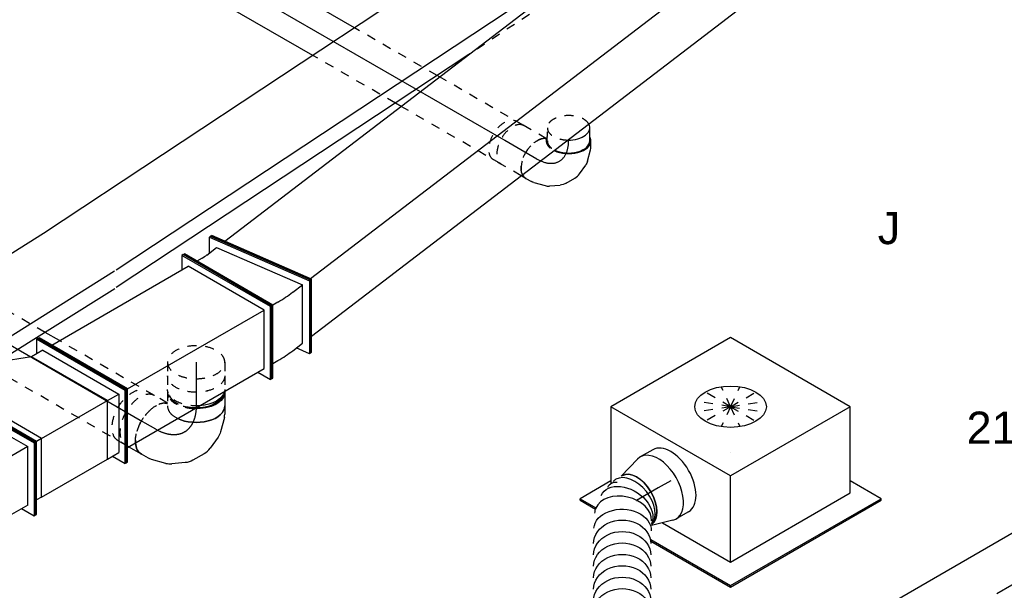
# Model space of a CAD drawing. Extents: x -238422 to 258194, y -34825 to 126331.
# Tile 78 of 239: x -26538 to -23786, y -25871 to -24277. Entities that reach past the tile are written whole.
import ezdxf
from ezdxf.enums import TextEntityAlignment as Align

# ---------------------------------------------------------------- set-up
doc = ezdxf.new("R2010")
doc.units = 0
doc.header["$LTSCALE"] = 50
doc.linetypes.add('CENTER2', pattern=[28.575, 19.05, -3.175, 3.175, -3.175])
doc.linetypes.add('STREEPJES', pattern=[0.1, 0.05, -0.05])
doc.layers.get('0').update_dxf_attribs({"linetype": 'CONTINUOUS'})
for name, color, linetype in [('EL6131--', 2, 'CONTINUOUS'), ('EM6131--', 1, 'CONTINUOUS'), ('lMcht retour bestaand_PR', 1, 'CONTINUOUS'), ('lucht retour bestaand', 8, 'CONTINUOUS'), ('WL570---_RETOUR', 112, 'CONTINUOUS'), ('WL570---_RETOUR_HL', 8, 'CONTINUOUS'), ('WL570---_TOEVOER', 3, 'CONTINUOUS'), ('WL570---_TOEVOER_HL', 8, 'CONTINUOUS'), ('WL570---_TOEVOER_RST', 2, 'CONTINUOUS'), ('WL570---_TOEVOER_RST_HL', 1, 'CONTINUOUS'), ('WM570---_RETOUR_PR', 1, 'CONTINUOUS'), ('WM570---_TOEVOER_PR', 1, 'CONTINUOUS'), ('WM570---_TOEVOER_RST_PR', 1, 'CONTINUOUS')]:
    doc.layers.add(name, color=color, linetype=linetype)
doc.styles.add('BURO-018', font='ARIAL.TTF', dxfattribs={"height": 90})

# ---------------------------------------------------------------- blocks, each defined once
blk = doc.blocks.new('*U1603')
at = {"color": 8, "linetype": 'STREEPJES', "ltscale": 10}
for p, q in [((0, 62.5, 422.2), (323.9, 62.5, 422.2)), ((342.4, 62.5, 422.2), (609, 62.5, 422.2)), ((0, -62.5, 422.2), (271.9, -62.5, 422.2)), ((279.9, -62.5, 422.2), (546.6, -62.5, 422.2))]:
    blk.add_line(p, q, dxfattribs=at)
at = {"color": 0, "ltscale": 10}
for p, q in [((323.9, 62.5, 422.2), (342.4, 62.5, 422.2)), ((609, 62.5, 422.2), (932.2, 62.5, 422.2)), ((271.9, -62.5, 422.2), (279.9, -62.5, 422.2)), ((546.6, -62.5, 422.2), (932.2, -62.5, 422.2))]:
    blk.add_line(p, q, dxfattribs=at)
at = {"color": 8, "linetype": 'STREEPJES', "ltscale": 10}
blk.add_ellipse((0, 0, 422.2), major_axis=(0, 62.5), ratio=0.57735, start_param=3.141593, end_param=6.283185, dxfattribs=at)
at = {"color": 0, "ltscale": 10, "extrusion": (7.43708e-18, -5.9805e-17, -1)}
blk.add_ellipse((932.2, 0, 422.2), major_axis=(0, 62.5), ratio=0.57735, start_param=0, end_param=3.141593, dxfattribs=at)
at = {"layer": 'WL570---_RETOUR_HL', "linetype": 'CENTER2'}
blk.add_line((0, 0, 422.2), (932.2, 0, 422.2), dxfattribs=at)
at = {"layer": 'WM570---_RETOUR_PR', "color": 1, "style": 'BURO-018'}
blk.add_attdef('POSNR', text='', height=90, dxfattribs=at).set_placement((0, 0), align=Align.MIDDLE)
blk = doc.blocks.new('*U1609')
at = {"color": 8, "linetype": 'STREEPJES', "ltscale": 10}
for p, q in [((0, 80, -666.1), (705.5, 80, -666.1)), ((0, -80, -666.1), (307, -80, -666.1)), ((353.2, -80, -666.1), (620.8, -80, -666.1))]:
    blk.add_line(p, q, dxfattribs=at)
at = {"color": 0, "ltscale": 10}
for p, q in [((705.5, 80, -666.1), (802.3, 80, -666.1)), ((307, -80, -666.1), (353.2, -80, -666.1)), ((620.8, -80, -666.1), (802.3, -80, -666.1))]:
    blk.add_line(p, q, dxfattribs=at)
at = {"color": 8, "linetype": 'STREEPJES', "ltscale": 10}
blk.add_ellipse((0, 0, -666.1), major_axis=(0, 80), ratio=0.57735, start_param=3.141593, end_param=6.283185, dxfattribs=at)
at = {"color": 0, "ltscale": 10, "extrusion": (7.43708e-18, -5.9805e-17, -1)}
blk.add_ellipse((802.3, 0, -666.1), major_axis=(0, 80), ratio=0.57735, start_param=0, end_param=3.141593, dxfattribs=at)
at = {"layer": 'WL570---_RETOUR_HL', "linetype": 'CENTER2'}
blk.add_line((0, 0, -666.1), (802.3, 0, -666.1), dxfattribs=at)
at = {"layer": 'WM570---_RETOUR_PR', "color": 1, "style": 'BURO-018'}
blk.add_attdef('POSNR', text='', height=90, dxfattribs=at).set_placement((0, 0), align=Align.MIDDLE)
blk = doc.blocks.new('*U1680')
at = {"color": 0, "ltscale": 10, "extrusion": (1.38725e-32, 9.05604e-17, -1)}
for centre in [(0, 0, -1875), (15.9, 0, -1875), (47.8, 0, -1875), (79.7, 0, -1875), (111.6, 0, -1875), (143.5, 0, -1875), (175.4, 0, -1875), (207.3, 0, -1875), (239.2, 0, -1875), (271.1, 0, -1875), (303, 0, -1875)]:
    blk.add_ellipse(centre, major_axis=(0, 80), ratio=0.816497, start_param=0, end_param=3.141593, dxfattribs=at)
at = {"color": 0, "ltscale": 10, "extrusion": (1.30963e-32, 9.05604e-17, -1)}
blk.add_ellipse((342.2, -1, -1875), major_axis=(3.4, 79.9), ratio=0.706211, start_param=0, end_param=3.141593, dxfattribs=at)
at = {"color": 0, "ltscale": 10, "extrusion": (2.46519e-32, 9.05604e-17, -1)}
blk.add_ellipse((398.6, -11.8, -1875), major_axis=(44.1, 67.5), ratio=0.687412, start_param=6.164209, end_param=9.305802, dxfattribs=at)
at = {"color": 0, "ltscale": 10}
for centre, major_axis, ratio, start_param, end_param in [((377.1, -2.5, -1875), (18, 78.6), 0.707478, 3.271131, 6.153647), ((377.1, -2.5, -1875), (18, 78.6), 0.707478, 6.153647, 6.412723), ((416.7, -28.7, -1875), (-63, -50.1), 0.623033, 0.092618, 3.048974), ((416.7, -28.7, -1875), (-63, -50.1), 0.623033, 3.048974, 3.234211)]:
    blk.add_ellipse(centre, major_axis=major_axis, ratio=ratio, start_param=start_param, end_param=end_param, dxfattribs=at)
at = {"color": 0, "ltscale": 10, "extrusion": (1.84889e-32, 9.05604e-17, -1)}
blk.add_ellipse((423.5, -40.4, -1875), major_axis=(69.3, 40), ratio=0.57735, start_param=0, end_param=3.111131, dxfattribs=at)
at = {"layer": 'WM570---_TOEVOER_PR', "color": 1, "style": 'BURO-018'}
blk.add_attdef('POSNR', text='', height=90, dxfattribs=at).set_placement((0, 0), align=Align.MIDDLE)
blk = doc.blocks.new('*U1682')
at = {"color": 0, "ltscale": 10}
for p, q in [((-40.4, 100, -1261.5), (0, 100, -1261.5)), ((9.6, 98.6, -1261.5), (69, 81.3, -1261.5)), ((9.6, -98.6, -1261.5), (73.4, -80, -1261.5)), ((105.8, -76, -1261.5), (107.7, -76, -1261.5)), ((-40.4, -100, -1261.5), (0, -100, -1261.5))]:
    blk.add_line(p, q, dxfattribs=at)
for centre, major_axis, start_param, end_param in [((-40.4, 0, -1261.5), (0, -100), 3.141593, 6.283185), ((0, 0, -1261.5), (0, -100), 2.974833, 6.449945), ((0, 0, -1261.5), (0, -100), 2.974833, 6.449945), ((0, 0, -1261.5), (0, -100), 2.974833, 6.449945), ((69.6, 0, -1261.5), (0, -80), 3.172055, 6.283185), ((69.6, 0, -1261.5), (0, -80), 3.172055, 6.283185), ((107.7, 0, -1261.5), (0, -76), 5.901658, 6.620789), ((107.7, 0, -1261.5), (0, -76), 5.901658, 6.620789)]:
    blk.add_ellipse(centre, major_axis=major_axis, ratio=0.57735, start_param=start_param, end_param=end_param, dxfattribs=at)
at = {"layer": 'WL570---_TOEVOER_RST_HL', "linetype": 'CENTER2'}
for p, q in [((0, 0, -1261.5), (69.6, 0, -1261.5)), ((-40.4, 0, -1261.5), (0, 0, -1261.5))]:
    blk.add_line(p, q, dxfattribs=at)
blk.add_circle((69.6, 0, -1261.5), 0.075, dxfattribs=at)
at = {"layer": 'WM570---_TOEVOER_RST_PR', "color": 1, "style": 'BURO-018'}
blk.add_attdef('POSNR', text='', height=90, dxfattribs=at).set_placement((0, 0), align=Align.MIDDLE)
blk = doc.blocks.new('*U1807')
at = {"color": 0, "ltscale": 10}
for p, q in [((-225.4, 278.6, -1083.4), (-333.2, 91.9, -1083.4)), ((160.8, 278.6, -1083.4), (-225.4, 278.6, -1083.4)), ((-32.3, -55.9, -1083.4), (-225.4, 278.6, -1083.4)), ((354, -55.9, -1083.4), (160.8, 278.6, -1083.4)), ((-430.7, 95.5, -1083.4), (-428.7, 99, -1083.4)), ((-430.7, 95.5, -1083.4), (-405.9, 52.6, -1083.4)), ((-329, 99, -1083.4), (-428.7, 99, -1083.4)), ((-428.7, 99, -1083.4), (-403.2, 54.8, -1083.4)), ((-262.4, -74.4, -1083.4), (-152.7, -264.5, -1083.4)), ((-152.7, -264.5, -1083.4), (-32.3, -55.9, -1083.4)), ((354, -55.9, -1083.4), (-32.3, -55.9, -1083.4)), ((233.5, -264.5, -1083.4), (354, -55.9, -1083.4)), ((-316.5, -102.4, -1083.4), (-187.8, -325.3, -1083.4)), ((-314.4, -98.8, -1083.4), (-185.8, -321.7, -1083.4)), ((300.1, -321.7, -1083.4), (250.3, -235.5, -1083.4)), ((-152.7, -264.5, -1083.4), (233.5, -264.5, -1083.4)), ((-185.8, -321.7, -1083.4), (-187.8, -325.3, -1083.4)), ((-187.8, -325.3, -1083.4), (298, -325.3, -1083.4)), ((-185.8, -321.7, -1083.4), (300.1, -321.7, -1083.4)), ((298, -325.3, -1083.4), (300.1, -321.7, -1083.4))]:
    blk.add_line(p, q, dxfattribs=at)
at = {"color": 8, "linetype": 'STREEPJES', "ltscale": 10}
for q in [(-11.9, 172.6, -1083.4), (23.5, 182.1, -1083.4), (69.8, 172.6, -1083.4), (-26.8, 146.7, -1083.4), (114.6, 146.7, -1083.4), (-17.4, 111.4, -1083.4), (14, 76, -1083.4), (58.8, 50.1, -1083.4), (105.1, 40.7, -1083.4), (140.5, 50.1, -1083.4), (155.4, 76, -1083.4), (145.9, 111.4, -1083.4)]:
    blk.add_line((64.3, 111.4, -1083.4), q, dxfattribs=at)
at = {"color": 0, "ltscale": 10}
blk.add_ellipse((64.3, 111.4, -1083.4), major_axis=(86.6, -50), ratio=0.57735, dxfattribs=at)
at = {"layer": 'WL570---_TOEVOER_RST_HL', "linetype": 'CENTER2'}
blk.add_circle((0, 0, -1083.4), 0.075, dxfattribs=at)
at = {"layer": 'WL570---_TOEVOER_RST', "color": 1, "style": 'BURO-018'}
for tag in ['MC', 'Q']:
    blk.add_attdef(tag, text='', height=90, dxfattribs=at).set_placement((0, 0), align=Align.MIDDLE)
at = {"layer": 'WM570---_TOEVOER_RST_PR', "color": 1, "style": 'BURO-018'}
blk.add_attdef('POSNR', text='', height=90, dxfattribs=at).set_placement((0, 0), align=Align.MIDDLE)
blk = doc.blocks.new('*U1838')
at = {"color": 8, "linetype": 'STREEPJES', "ltscale": 10}
for p, q in [((0, 80, -972.6), (37.7, 80, -972.6)), ((0, -80, -972.6), (37.7, -80, -972.6))]:
    blk.add_line(p, q, dxfattribs=at)
for start_param, end_param in [(0, 3.141593), (3.141593, 6.283185)]:
    blk.add_ellipse((0, 0, -972.6), major_axis=(0, 80), ratio=0.57735, start_param=start_param, end_param=end_param, dxfattribs=at)
at = {"color": 8, "linetype": 'STREEPJES', "ltscale": 10, "extrusion": (-8.32667e-17, -5.55112e-17, -1)}
blk.add_ellipse((37.7, 0, -972.6), major_axis=(0, 80), ratio=0.57735, start_param=0, end_param=3.141593, dxfattribs=at)
at = {"layer": 'WL570---_RETOUR_HL', "linetype": 'CENTER2'}
blk.add_line((0, 0, -972.6), (37.7, 0, -972.6), dxfattribs=at)
at = {"layer": 'WM570---_RETOUR_PR', "color": 1, "style": 'BURO-018'}
blk.add_attdef('POSNR', text='', height=90, dxfattribs=at).set_placement((0, 0), align=Align.MIDDLE)
blk = doc.blocks.new('*U1839')
at = {"color": 8, "linetype": 'STREEPJES', "ltscale": 10}
for p, q in [((-42.2, 80, -916), (-4.1, 80, -916)), ((0, 79.7, -916), (1.2, 79.8, -916)), ((-42.2, -80, -916), (-4.1, -80, -916)), ((4.1, -80, -916), (42.2, -80, -916))]:
    blk.add_line(p, q, dxfattribs=at)
at = {"color": 0, "ltscale": 10}
for p, q in [((1.2, 79.8, -916), (3.9, 80, -916)), ((4.1, 80, -916), (42.2, 80, -916))]:
    blk.add_line(p, q, dxfattribs=at)
at = {"color": 8, "linetype": 'STREEPJES', "ltscale": 10, "extrusion": (5.55112e-17, -1.11022e-16, -1)}
for centre, major_axis, start_param, end_param in [((-42.2, 0, -916), (0, 80), 0, 3.141593), ((-4.1, 0, -916), (0, 80), 0, 0.120781), ((-4.1, 0, -916), (0, 80), 1.450015, 3.141593), ((4.1, 0, -916), (0, 80), 1.632506, 3.230096), ((4.1, 0, -916), (0, 76), 1.584985, 2.943045), ((42.2, 0, -916), (0, 80), 2.277711, 3.141593)]:
    blk.add_ellipse(centre, major_axis=major_axis, ratio=0.57735, start_param=start_param, end_param=end_param, dxfattribs=at)
at = {"color": 0, "ltscale": 10, "extrusion": (5.55112e-17, -1.11022e-16, -1)}
for centre, major_axis, start_param, end_param in [((-4.1, 0, -916), (0, 80), 0.120781, 1.450015), ((4.1, 0, -916), (0, 80), 0, 1.632506), ((4.1, 0, -916), (0, 76), 0.198548, 1.584985), ((42.2, 0, -916), (0, 80), 0, 2.277711)]:
    blk.add_ellipse(centre, major_axis=major_axis, ratio=0.57735, start_param=start_param, end_param=end_param, dxfattribs=at)
at = {"layer": 'WL570---_RETOUR_HL', "linetype": 'CENTER2'}
blk.add_line((-42.2, 0, -916), (42.2, 0, -916), dxfattribs=at)
at = {"layer": 'WM570---_RETOUR_PR', "color": 1, "style": 'BURO-018'}
blk.add_attdef('POSNR', text='', height=90, dxfattribs=at).set_placement((0, 0), align=Align.MIDDLE)
blk = doc.blocks.new('*U1840')
at = {"color": 0, "ltscale": 10}
for p, q in [((-154.3, 76, -793.8), (-162.5, 76, -793.8)), ((-130.6, 80, -793.8), (-107.4, 80, -793.8)), ((-98.6, 78.8, -793.8), (-58.1, 68, -793.8)), ((-43.6, 61.2, -793.8), (-12.5, 39.3, -793.8)), ((2.8, 22.7, -793.8), (21, -8.9, -793.8)), ((27.8, -30.5, -793.8), (31.2, -68.4, -793.8)), ((29.8, -84.3, -793.8), (19, -124.8, -793.8)), ((15.6, -133, -793.8), (4, -153.1, -793.8))]:
    blk.add_line(p, q, dxfattribs=at)
at = {"color": 8, "linetype": 'STREEPJES', "ltscale": 10}
blk.add_line((-154.3, -76, -793.8), (-162.5, -76, -793.8), dxfattribs=at)
at = {"color": 0, "ltscale": 10}
for centre, major_axis, ratio, start_param, end_param in [((-168.8, 0, -793.8), (0, 76), 0.57735, 4.6982, 6.084638), ((-130.6, 0, -793.8), (0, 80), 0.57735, 4.005474, 6.283185), ((-113.4, 0, -793.8), (10.5, 79.7), 0.646887, 6.198226, 6.368145), ((-63.5, -22.6, -793.8), (59.5, 54.4), 0.803023, 6.107746, 6.458625), ((-49, -69.5, -793.8), (-80.2, 6.9), 0.750739, 3.009293, 3.273893)]:
    blk.add_ellipse(centre, major_axis=major_axis, ratio=ratio, start_param=start_param, end_param=end_param, dxfattribs=at)
at = {"color": 0, "ltscale": 10, "extrusion": (5.55112e-17, -1.11022e-16, -1)}
for centre, major_axis, ratio, start_param, end_param in [((-84.7, -7.7, -793.8), (-34.1, -73), 0.750739, 3.009293, 3.273893), ((-51.3, -43.7, -793.8), (76.9, 24.3), 0.803023, 6.107746, 6.458625), ((-56.7, -98.2, -793.8), (74.3, -30.8), 0.646887, 6.198226, 6.368145), ((-65.3, -113.1, -793.8), (69.3, -40), 0.57735, 0, 0.706915)]:
    blk.add_ellipse(centre, major_axis=major_axis, ratio=ratio, start_param=start_param, end_param=end_param, dxfattribs=at)
at = {"color": 8, "linetype": 'STREEPJES', "ltscale": 10}
for centre, major_axis, start_param, end_param in [((-168.8, 0, -793.8), (0, 76), 3.34014, 4.6982), ((-130.6, 0, -793.8), (0, 80), 3.141593, 4.005474)]:
    blk.add_ellipse(centre, major_axis=major_axis, ratio=0.57735, start_param=start_param, end_param=end_param, dxfattribs=at)
at = {"color": 8, "linetype": 'STREEPJES', "ltscale": 10, "extrusion": (5.55112e-17, -1.11022e-16, -1)}
blk.add_ellipse((-65.3, -113.1, -793.8), major_axis=(69.3, -40), ratio=0.57735, start_param=0.706915, end_param=2.982045, dxfattribs=at)
at = {"layer": 'WL570---_RETOUR_HL', "linetype": 'CENTER2', "extrusion": (5.55112e-17, -1.11022e-16, -1)}
blk.add_ellipse((-196, -113.1, -793.8), major_axis=(-138.6, -80), ratio=0.57735, start_param=2.356194, end_param=3.926991, dxfattribs=at)
at = {"layer": 'WM570---_RETOUR_PR', "color": 1, "style": 'BURO-018'}
blk.add_attdef('POSNR', text='', height=90, dxfattribs=at).set_placement((0, 0), align=Align.MIDDLE)
blk = doc.blocks.new('*U1841')
at = {"color": 0, "ltscale": 10}
blk.add_line((0, 80, -701.4), (41.1, 80, -701.4), dxfattribs=at)
at = {"color": 8, "linetype": 'STREEPJES', "ltscale": 10}
for p, q in [((41.1, 80, -701.4), (75.4, 80, -701.4)), ((7.9, -80, -701.4), (75.4, -80, -701.4))]:
    blk.add_line(p, q, dxfattribs=at)
at = {"color": 0, "ltscale": 10}
blk.add_ellipse((0, 0, -701.4), major_axis=(0, 80), ratio=0.57735, start_param=5.576271, end_param=6.283185, dxfattribs=at)
at = {"color": 8, "linetype": 'STREEPJES', "ltscale": 10}
blk.add_ellipse((0, 0, -701.4), major_axis=(0, 80), ratio=0.57735, start_param=3.301141, end_param=5.576271, dxfattribs=at)
at = {"color": 8, "linetype": 'STREEPJES', "ltscale": 10, "extrusion": (6.29482e-17, -2.77556e-17, -1)}
blk.add_ellipse((75.4, 0, -701.4), major_axis=(0, 80), ratio=0.57735, start_param=0, end_param=3.141593, dxfattribs=at)
at = {"layer": 'WL570---_RETOUR_HL', "linetype": 'CENTER2'}
blk.add_line((0, 0, -701.4), (75.4, 0, -701.4), dxfattribs=at)
at = {"layer": 'WM570---_RETOUR_PR', "color": 1, "style": 'BURO-018'}
blk.add_attdef('POSNR', text='', height=90, dxfattribs=at).set_placement((0, 0), align=Align.MIDDLE)
blk = doc.blocks.new('*U1856')
at = {"color": 0, "ltscale": 10}
for p, q in [((-153.1, 88.4, -1461.9), (-51, 265.2, -1461.9)), ((-149, 88.4, -1461.9), (-46.9, 265.2, -1461.9)), ((-51, 265.2, -1461.9), (-46.9, 265.2, -1461.9)), ((-46.9, 265.2, -1461.9), (-26.5, 229.8, -1461.9)), ((1925.2, 88.4, -1461.9), (2027.2, 265.2, -1461.9)), ((1929.2, 88.4, -1461.9), (2031.3, 265.2, -1461.9)), ((2031.3, 265.2, -1461.9), (2027.2, 265.2, -1461.9)), ((-46.9, 229.8, -1461.9), (-128.6, 88.4, -1461.9)), ((-46.9, 229.8, -1461.9), (2006.8, 229.8, -1461.9)), ((-153.1, 88.4, -1461.9), (-149, 88.4, -1461.9)), ((51, -265.2, -1461.9), (-153.1, 88.4, -1461.9)), ((55.1, -265.2, -1461.9), (-149, 88.4, -1461.9)), ((55.1, -229.8, -1461.9), (-128.6, 88.4, -1461.9)), ((-128.6, 88.4, -1461.9), (1925.2, 88.4, -1461.9)), ((1929.2, 88.4, -1461.9), (1925.2, 88.4, -1461.9)), ((2129.3, -265.2, -1461.9), (1925.2, 88.4, -1461.9)), ((2133.4, -265.2, -1461.9), (1929.2, 88.4, -1461.9)), ((75.5, -229.8, -1461.9), (55.1, -265.2, -1461.9)), ((55.1, -229.8, -1461.9), (2108.9, -229.8, -1461.9)), ((51, -265.2, -1461.9), (55.1, -265.2, -1461.9)), ((2133.4, -265.2, -1461.9), (2129.3, -265.2, -1461.9))]:
    blk.add_line(p, q, dxfattribs=at)
at = {"layer": 'lMcht retour bestaand_PR', "color": 1, "style": 'BURO-018'}
blk.add_attdef('POSNR', text='', height=90, dxfattribs=at).set_placement((0, 0), align=Align.MIDDLE)
blk = doc.blocks.new('*U1857')
at = {"color": 0, "ltscale": 10}
for p, q in [((-91.9, 265.2, -1433), (-87.8, 265.2, -1433)), ((112.3, -88.4, -1433), (-91.9, 265.2, -1433)), ((116.4, -88.4, -1433), (-87.8, 265.2, -1433)), ((-67.4, 229.8, -1433), (-51, 229.8, -1433)), ((132.7, -88.4, -1433), (-51, 229.8, -1433)), ((222.3, 123.7, -1433), (-51, 229.8, -1433)), ((259.1, 159.1, -1433), (238.7, 123.7, -1433)), ((263.2, 159.1, -1433), (259.1, 159.1, -1433)), ((402, -88.4, -1433), (259.1, 159.1, -1433)), ((406, -88.4, -1433), (263.2, 159.1, -1433)), ((259.1, 123.7, -1433), (222.3, 123.7, -1433)), ((344.8, -88.4, -1433), (222.3, 123.7, -1433)), ((259.1, 123.7, -1433), (381.6, -88.4, -1433)), ((10.2, -265.2, -1433), (112.3, -88.4, -1433)), ((14.3, -265.2, -1433), (116.4, -88.4, -1433)), ((51, -229.8, -1433), (132.7, -88.4, -1433)), ((112.3, -88.4, -1433), (116.4, -88.4, -1433)), ((132.7, -88.4, -1433), (116.4, -88.4, -1433)), ((132.7, -88.4, -1433), (344.8, -88.4, -1433)), ((263.2, -229.8, -1433), (344.8, -88.4, -1433)), ((381.6, -88.4, -1433), (299.9, -229.8, -1433)), ((299.9, -265.2, -1433), (402, -88.4, -1433)), ((304, -265.2, -1433), (406, -88.4, -1433)), ((344.8, -88.4, -1433), (381.6, -88.4, -1433)), ((406, -88.4, -1433), (402, -88.4, -1433)), ((51, -229.8, -1433), (34.7, -229.8, -1433)), ((51, -229.8, -1433), (263.2, -229.8, -1433)), ((263.2, -229.8, -1433), (299.9, -229.8, -1433)), ((279.5, -229.8, -1433), (299.9, -265.2, -1433)), ((10.2, -265.2, -1433), (14.3, -265.2, -1433)), ((304, -265.2, -1433), (299.9, -265.2, -1433))]:
    blk.add_line(p, q, dxfattribs=at)
at = {"layer": 'lMcht retour bestaand_PR', "color": 1, "style": 'BURO-018'}
blk.add_attdef('POSNR', text='', height=90, dxfattribs=at).set_placement((0, 0), align=Align.MIDDLE)
blk = doc.blocks.new('*U1858')
at = {"color": 0, "ltscale": 10}
for p, q in [((-78.4, 212.1, -924.9), (-74.3, 212.1, -924.9)), ((64.5, -35.4, -924.9), (-78.4, 212.1, -924.9)), ((68.6, -35.4, -924.9), (-74.3, 212.1, -924.9)), ((-12.2, 179, -924.9), (10, 217.4, -924.9)), ((13.8, 217.9, -924.9), (10, 217.4, -924.9)), ((10, 217.4, -924.9), (191.3, -27.7, -924.9)), ((13.8, 217.9, -924.9), (195, -27.2, -924.9)), ((-37.5, 176.8, -924.9), (-53.9, 176.8, -924.9)), ((-21.1, 177.8, -924.9), (12.7, 182.2, -924.9)), ((12.7, 182.2, -924.9), (168.1, -27.8, -924.9)), ((195, -27.2, -924.9), (93, -203.9, -924.9)), ((195, -27.2, -924.9), (191.3, -27.7, -924.9)), ((-37.5, -212.1, -924.9), (64.5, -35.4, -924.9)), ((-33.5, -212.1, -924.9), (68.6, -35.4, -924.9)), ((64.5, -35.4, -924.9), (68.6, -35.4, -924.9)), ((84.9, -35.4, -924.9), (68.6, -35.4, -924.9)), ((86.5, -169.3, -924.9), (168.1, -27.8, -924.9)), ((191.3, -27.7, -924.9), (89.2, -204.4, -924.9)), ((134.3, -32.3, -924.9), (168.1, -27.8, -924.9)), ((-13, -176.8, -924.9), (3.3, -176.8, -924.9)), ((52.6, -173.7, -924.9), (86.5, -169.3, -924.9)), ((89.2, -204.4, -924.9), (65.2, -172, -924.9)), ((-37.5, -212.1, -924.9), (-33.5, -212.1, -924.9)), ((93, -203.9, -924.9), (89.2, -204.4, -924.9))]:
    blk.add_line(p, q, dxfattribs=at)
for centre, major_axis in [((-98.8, 282.9, -924.9), (129.9, -75)), ((-98.8, 282.9, -924.9), (389.7, -225)), ((-180.4, 141.4, -924.9), (389.7, -225))]:
    blk.add_ellipse(centre, major_axis=major_axis, ratio=0.57735, start_param=5.497787, end_param=5.637413, dxfattribs=at)
at = {"layer": 'lMcht retour bestaand_PR', "color": 1, "style": 'BURO-018'}
blk.add_attdef('POSNR', text='', height=90, dxfattribs=at).set_placement((0, 0), align=Align.MIDDLE)
blk = doc.blocks.new('*U1866')
at = {"color": 0, "ltscale": 10}
for p, q in [((-20.4, 212.1, -1297.5), (-16.3, 212.1, -1297.5)), ((122.5, -35.4, -1297.5), (-20.4, 212.1, -1297.5)), ((126.6, -35.4, -1297.5), (-16.3, 212.1, -1297.5)), ((444.4, 212.1, -1297.5), (424, 176.8, -1297.5)), ((448.5, 212.1, -1297.5), (444.4, 212.1, -1297.5)), ((587.3, -35.4, -1297.5), (444.4, 212.1, -1297.5)), ((591.4, -35.4, -1297.5), (448.5, 212.1, -1297.5)), ((4.1, 176.8, -1297.5), (444.4, 176.8, -1297.5)), ((566.9, -35.4, -1297.5), (444.4, 176.8, -1297.5)), ((20.4, -212.1, -1297.5), (122.5, -35.4, -1297.5)), ((24.5, -212.1, -1297.5), (126.6, -35.4, -1297.5)), ((122.5, -35.4, -1297.5), (126.6, -35.4, -1297.5)), ((126.6, -35.4, -1297.5), (566.9, -35.4, -1297.5)), ((485.2, -176.8, -1297.5), (566.9, -35.4, -1297.5)), ((485.2, -212.1, -1297.5), (587.3, -35.4, -1297.5)), ((489.3, -212.1, -1297.5), (591.4, -35.4, -1297.5)), ((591.4, -35.4, -1297.5), (587.3, -35.4, -1297.5)), ((44.9, -176.8, -1297.5), (485.2, -176.8, -1297.5)), ((464.8, -176.8, -1297.5), (485.2, -212.1, -1297.5)), ((20.4, -212.1, -1297.5), (24.5, -212.1, -1297.5)), ((489.3, -212.1, -1297.5), (485.2, -212.1, -1297.5))]:
    blk.add_line(p, q, dxfattribs=at)
at = {"layer": 'lMcht retour bestaand_PR', "color": 1, "style": 'BURO-018'}
blk.add_attdef('POSNR', text='', height=90, dxfattribs=at).set_placement((0, 0), align=Align.MIDDLE)
blk = doc.blocks.new('*U1887')
at = {"color": 0, "ltscale": 10}
blk.add_line((0, 125, -4037), (4401.7, 125, -4037), dxfattribs=at)
at = {"layer": 'WL570---_TOEVOER_HL', "linetype": 'CENTER2'}
blk.add_line((0, 0, -4037), (4401.7, 0, -4037), dxfattribs=at)
at = {"layer": 'WM570---_TOEVOER_PR', "color": 1, "style": 'BURO-018'}
blk.add_attdef('POSNR', text='', height=90, dxfattribs=at).set_placement((0, 0), align=Align.MIDDLE)
blk = doc.blocks.new('*U1901')
at = {"color": 0, "ltscale": 10}
for p, q in [((-11.9, 214.3, -878.6), (-8.1, 214.3, -878.6)), ((136, -52.2, -878.6), (-11.9, 214.3, -878.6)), ((139.8, -52.2, -878.6), (-8.1, 214.3, -878.6)), ((11.4, 179, -878.6), (4113.4, 179, -878.6)), ((11.9, -214.3, -878.6), (136, -52.2, -878.6)), ((15.7, -214.3, -878.6), (139.8, -52.2, -878.6)), ((136, -52.2, -878.6), (139.8, -52.2, -878.6)), ((138.2, -49.4, -878.6), (4240.2, -49.4, -878.6)), ((42.7, -179, -878.6), (3352.4, -179, -878.6)), ((11.9, -214.3, -878.6), (15.7, -214.3, -878.6))]:
    blk.add_line(p, q, dxfattribs=at)
at = {"layer": 'lMcht retour bestaand_PR', "color": 1, "style": 'BURO-018'}
blk.add_attdef('POSNR', text='', height=90, dxfattribs=at).set_placement((0, 0), align=Align.MIDDLE)
blk = doc.blocks.new('*U1927')
at = {"color": 0, "ltscale": 10}
blk.add_line((0, 62.5, 366.7), (14.7, 62.5, 366.7), dxfattribs=at)
at = {"color": 8, "linetype": 'STREEPJES', "ltscale": 10}
for p, q in [((14.7, 62.5, 366.7), (104, 62.5, 366.7)), ((5.3, -62.5, 366.7), (104, -62.5, 366.7))]:
    blk.add_line(p, q, dxfattribs=at)
at = {"color": 0, "ltscale": 10}
blk.add_ellipse((0, 0, 366.7), major_axis=(0, 62.5), ratio=0.57735, start_param=5.916642, end_param=6.283185, dxfattribs=at)
at = {"color": 8, "linetype": 'STREEPJES', "ltscale": 10}
blk.add_ellipse((0, 0, 366.7), major_axis=(0, 62.5), ratio=0.57735, start_param=3.28349, end_param=5.916642, dxfattribs=at)
at = {"color": 8, "linetype": 'STREEPJES', "ltscale": 10, "extrusion": (6.29482e-17, -2.77556e-17, -1)}
blk.add_ellipse((104, 0, 366.7), major_axis=(0, 62.5), ratio=0.57735, start_param=0, end_param=3.141593, dxfattribs=at)
at = {"layer": 'WL570---_RETOUR_HL', "linetype": 'CENTER2'}
blk.add_line((0, 0, 366.7), (104, 0, 366.7), dxfattribs=at)
at = {"layer": 'WM570---_RETOUR_PR', "color": 1, "style": 'BURO-018'}
blk.add_attdef('POSNR', text='', height=90, dxfattribs=at).set_placement((0, 0), align=Align.MIDDLE)
blk = doc.blocks.new('*U1928')
at = {"color": 0, "ltscale": 10}
for p, q in [((0.4, 118.1, 294.5), (-17.7, 149.4, 294.5)), ((12.2, 103.9, 294.5), (3.1, 119.6, 294.5)), ((23.3, 65.9, 294.5), (14.8, 97.5, 294.5)), ((21.7, 23.8, 294.5), (24.4, 53.4, 294.5)), ((2.2, -17.7, 294.5), (16.4, 7, 294.5)), ((-77, -61.6, 294.5), (-45.4, -53.1, 294.5)), ((-34.1, -47.8, 294.5), (-9.8, -30.7, 294.5)), ((-102.1, -62.5, 294.5), (-83.9, -62.5, 294.5))]:
    blk.add_line(p, q, dxfattribs=at)
at = {"color": 8, "linetype": 'STREEPJES', "ltscale": 10}
blk.add_line((-102.5, 58.7, 294.5), (-120.5, 90, 294.5), dxfattribs=at)
for centre, major_axis, start_param, end_param in [((-69.1, 119.7, 294.5), (51.4, 29.7), 0.31218, 3.138451), ((-69.1, 119.7, 294.5), (51.4, 29.7), 3.141593, 4.678439), ((-51, 88.4, 294.5), (54.1, 31.2), 2.824032, 3.141593), ((-51, 88.4, 294.5), (54.1, 31.2), 3.141593, 4.008448), ((-51, 88.4, 294.5), (51.4, 29.7), 3.141593, 4.00541)]:
    blk.add_ellipse(centre, major_axis=major_axis, ratio=0.57735, start_param=start_param, end_param=end_param, dxfattribs=at)
at = {"color": 0, "ltscale": 10}
for centre, major_axis, ratio, start_param, end_param in [((-69.1, 119.7, 294.5), (51.4, 29.7), 0.57735, 4.678439, 6.595366), ((-51, 88.4, 294.5), (54.1, 31.2), 0.57735, 4.008448, 6.283185), ((-51, 88.4, 294.5), (51.4, 29.7), 0.57735, 4.00541, 6.283185), ((-51, 88.4, 294.5), (54.1, 31.2), 0.57735, 0, 0.31756), ((-44.3, 76.8, 294.5), (58, 24), 0.646887, 6.198226, 6.368145), ((-40.1, 34.1, 294.5), (60.1, -19), 0.803023, 6.107746, 6.458625), ((-66.1, 6, 294.5), (-26.6, 57), 0.750739, 3.009293, 3.273893)]:
    blk.add_ellipse(centre, major_axis=major_axis, ratio=ratio, start_param=start_param, end_param=end_param, dxfattribs=at)
at = {"color": 8, "linetype": 'STREEPJES', "ltscale": 10, "extrusion": (-8.22703e-17, -7.95482e-17, -1)}
blk.add_ellipse((-102.1, 0, 294.5), major_axis=(0, -62.5), ratio=0.57735, start_param=0.366543, end_param=2.999695, dxfattribs=at)
at = {"color": 0, "ltscale": 10, "extrusion": (-8.22703e-17, -7.95482e-17, -1)}
for centre, major_axis, ratio, start_param, end_param in [((-38.3, 54.3, 294.5), (-62.7, -5.4), 0.750739, 3.009293, 3.273893), ((-49.6, 17.7, 294.5), (46.5, -42.5), 0.803023, 6.107746, 6.458625), ((-102.1, 0, 294.5), (0, -62.5), 0.57735, 0, 0.366543), ((-88.6, 0, 294.5), (8.2, -62.3), 0.646887, 6.198226, 6.368145)]:
    blk.add_ellipse(centre, major_axis=major_axis, ratio=ratio, start_param=start_param, end_param=end_param, dxfattribs=at)
at = {"layer": 'WL570---_RETOUR_HL', "linetype": 'CENTER2'}
blk.add_ellipse((-153.1, 88.4, 294.5), major_axis=(-108.3, 62.5), ratio=0.57735, start_param=2.356194, end_param=3.926991, dxfattribs=at)
at = {"layer": 'WM570---_RETOUR_PR', "color": 1, "style": 'BURO-018'}
blk.add_attdef('POSNR', text='', height=90, dxfattribs=at).set_placement((0, 0), align=Align.MIDDLE)
blk = doc.blocks.new('*U2047')
at = {"color": 0, "linetype": 'STREEPJES', "ltscale": 10}
blk.add_line((-43, 119.3, 920.3), (309.3, 119.3, 920.3), dxfattribs=at)
at = {"color": 0, "ltscale": 10}
for p, q in [((309.3, 119.3, 920.3), (1490.9, 119.3, 920.3)), ((-70.1, 78.4, 920.3), (1463.9, 78.4, 920.3)), ((43, -119.3, 920.3), (1577, -119.3, 920.3))]:
    blk.add_line(p, q, dxfattribs=at)
at = {"layer": 'EM6131--', "color": 1, "style": 'BURO-018'}
blk.add_attdef('POSNR', text='', height=90, dxfattribs=at).set_placement((0, 0), align=Align.MIDDLE)
blk = doc.blocks.new('*U2051')
at = {"color": 0, "ltscale": 10}
for p, q in [((-43.1, 118.3, -278.2), (342.1, 118.3, -278.2)), ((-69.1, 76.8, -278.2), (438.4, 76.8, -278.2)), ((43.1, -118.3, -278.2), (2201.8, -118.3, -278.2))]:
    blk.add_line(p, q, dxfattribs=at)
at = {"color": 0, "linetype": 'STREEPJES', "ltscale": 10}
for p, q in [((342.1, 118.3, -278.2), (2115.6, 118.3, -278.2)), ((438.4, 76.8, -278.2), (2089.6, 76.8, -278.2))]:
    blk.add_line(p, q, dxfattribs=at)
at = {"layer": 'EM6131--', "color": 1, "style": 'BURO-018'}
blk.add_attdef('POSNR', text='', height=90, dxfattribs=at).set_placement((0, 0), align=Align.MIDDLE)

msp = doc.modelspace()

# ---------------------------------------------------------------- block references
at = {"layer": 'EL6131--'}
for name, p, rotation in [('*U2047', (-25090.42135, -24103.79264, -920.26816), 213.4677325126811), ('*U2051', (-26372.37435, -24951.22035, 278.1756), 212.1203458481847)]:
    msp.add_blockref(name, p, dxfattribs=dict(at, rotation=rotation))
at = {"layer": 'lucht retour bestaand'}
for name, p, rotation in [('*U1901', (-25865.13591, -25045.11768, 878.6202), 37.42883070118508), ('*U1858', (-25907.85274, -25077.84602, 924.90506), 29.99999999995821), ('*U1866', (-26364.12969, -25341.27765, 1297.45364), 29.99999999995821), ('*U1857', (-26636.22977, -25437.13746, 1433.01988), 29.99999999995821), ('*U1856', (-26671.58511, -25457.54987, 1461.88739), 209.9999999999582)]:
    msp.add_blockref(name, p, dxfattribs=dict(at, rotation=rotation))
at = {"layer": 'WL570---_RETOUR'}
for name, p, rotation in [('*U1603', (-25160.68024, -24626.93371, -422.22926), 150.0000000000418), ('*U1928', (-25004.28381, -24717.22923, -294.53211), 330.0000000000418), ('*U1927', (-25092.67215, -24666.19819, -366.7009), 150.0000000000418), ('*U1609', (-26201.62822, -25396.50868, 666.11411), 150.0000000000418), ('*U1838', (-26045.23179, -25234.01686, 972.5589), 270), ('*U1839', (-26045.23179, -25313.95188, 916.03631), 270), ('*U1841', (-26158.36888, -25421.48448, 701.43521), 150.0000000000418), ('*U1840', (-26045.23179, -25486.8042, 793.81126), 270)]:
    msp.add_blockref(name, p, dxfattribs=dict(at, rotation=rotation))
at = {"layer": 'WL570---_TOEVOER'}
for name, p, rotation in [('*U1887', (-26282.08297, -27309.04691, 4036.99835), 29.99999999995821), ('*U1680', (-24854.43807, -26043.57231, 1874.95608), 90)]:
    msp.add_blockref(name, p, dxfattribs=dict(at, rotation=rotation))
at = {"layer": 'WL570---_TOEVOER_RST'}
ref = msp.add_blockref('*U1807', (-24551.54806, -25486.88503, 1083.35125), dxfattribs=dict(at, rotation=29.99999999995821))
ref.add_attrib('Q', '215', dxfattribs={"color": 1, "height": 90, "style": 'BURO-018'}).set_placement((-23787.02057, -25416.99082), align=Align.MIDDLE)
ref.add_attrib('MC', 'J', dxfattribs={"color": 1, "height": 90, "style": 'BURO-018'}).set_placement((-24108.75415, -24859.7319), align=Align.MIDDLE)
at = {"layer": 'WL570---_TOEVOER_RST', "rotation": 209.9999999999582}
msp.add_blockref('*U1682', (-24753.7806, -25585.27287, 1261.46381), dxfattribs=at)

doc.saveas('drawing.dxf')
